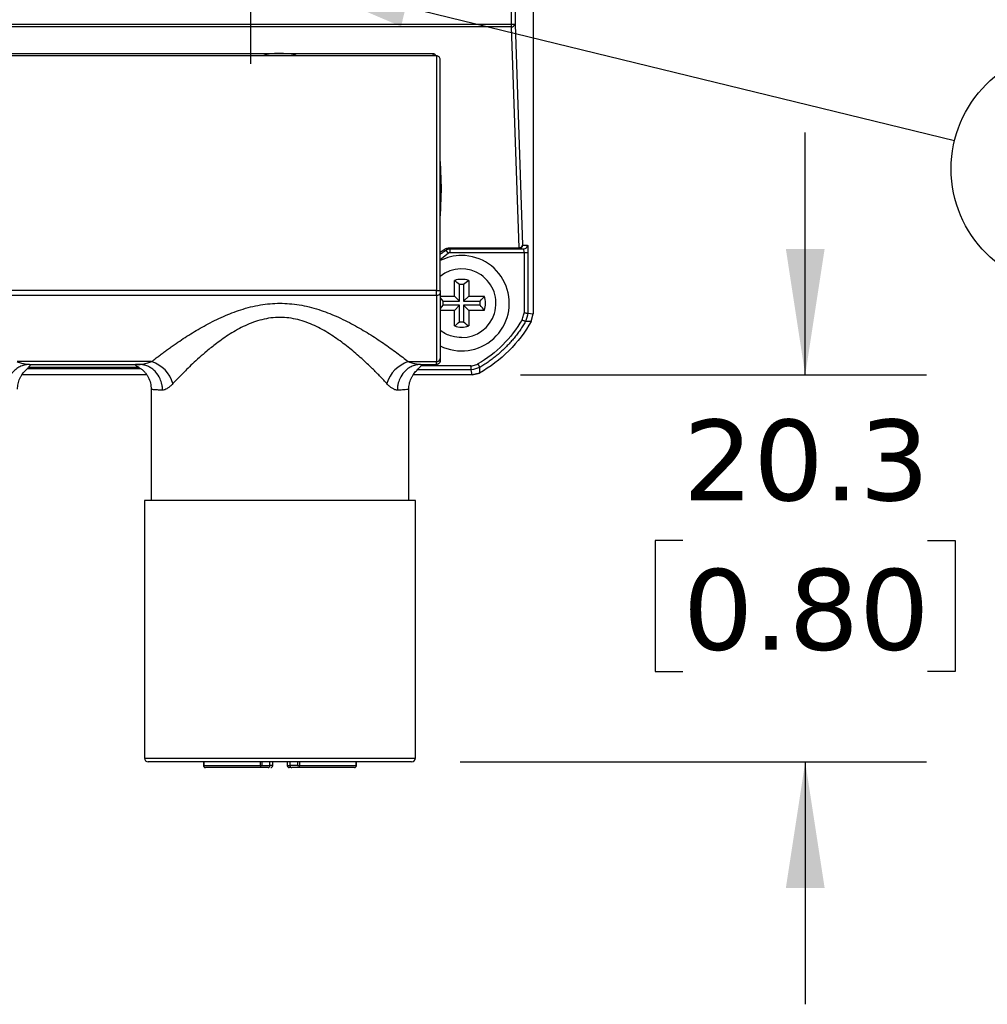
# Model space of a CAD drawing. Header units: millimetres. Extents: x 13 to 546, y 13 to 419.
# Tile 28 of 48: x 431 to 482, y 194 to 245. Entities that reach past the tile are written whole.
import ezdxf

# ---------------------------------------------------------------- set-up
doc = ezdxf.new("R2010")
doc.units = ezdxf.units.MM
doc.header["$LTSCALE"] = 2
doc.linetypes.add('SLD-Center', pattern=[19.05, 15.24, -1.27, 1.27, -1.27])
doc.linetypes.add('SLD-Solid', pattern=[0])
doc.layers.add('CENTER', color=40, linetype='SLD-Center')
doc.layers.add('DIMENSIONS', color=140, linetype='SLD-Solid', lineweight=25)
doc.layers.add('TEXT', color=140, linetype='SLD-Solid', lineweight=25)
doc.styles.add('SLDTEXTSTYLE0', font='VERDANA.TTF')
doc.styles.get("Standard").update_dxf_attribs({"font": 'VERDANA.TTF'})
doc.dimstyles.new('SLDDIMSTYLE1', dxfattribs={"dimtxt": 0.18, "dimasz": 6.604, "dimexe": 0, "dimexo": 0.0625, "dimgap": 0, "dimtad": 0, "dimtih": 1, "dimtoh": 1, "dimdec": 0, "dimrnd": 1e-09, "dimzin": 0, "dimdsep": 46, "dimtxsty": 'Standard', "dimsah": 1, "dimcen": 0.09, "dimadec": 0, "dimazin": 0, "dimtfac": 6.604, "dimtdec": 0, "dimtofl": 0, "dimtmove": 0, "dimatfit": 3, "dimfxl": 0, "dimfrac": 2, "dimtolj": 1, "dimtzin": 0, "dimarcsym": 0})
doc.dimstyles.new('SLDDIMSTYLE3', dxfattribs={"dimtxt": 4.316016, "dimasz": 6.604, "dimexe": 0, "dimexo": 0.0625, "dimgap": 1.079004, "dimtad": 0, "dimtih": 1, "dimtoh": 1, "dimrnd": 1e-09, "dimzin": 12, "dimdsep": 46, "dimtxsty": 'SLDTEXTSTYLE0', "dimsah": 1, "dimcen": 0.09, "dimadec": 0, "dimazin": 3, "dimtfac": 1, "dimtmove": 0, "dimatfit": 0, "dimfxl": 0, "dimfrac": 2, "dimtolj": 1, "dimtzin": 12, "dimarcsym": 0})

# ---------------------------------------------------------------- blocks, each defined once
blk = doc.blocks.new('_D_13')
at = {"layer": 'DIMENSIONS'}
for p, q in [((472.468, 226.764), (472.468, 239.464)), ((457.548, 226.764), (478.818, 226.764)), ((466.055, 218.087), (464.606, 218.087)), ((464.606, 218.087), (464.606, 211.228)), ((478.88, 218.087), (480.33, 218.087)), ((480.33, 218.087), (480.33, 211.228)), ((464.606, 211.228), (466.055, 211.228)), ((480.33, 211.228), (478.88, 211.228)), ((454.384, 206.497), (478.818, 206.497)), ((472.468, 206.497), (472.468, 193.797))]:
    blk.add_line(p, q, dxfattribs=at)
for points in [[(472.468, 226.764), (473.484, 233.368), (471.452, 233.368)], [(472.468, 206.497), (471.452, 199.893), (473.484, 199.893)]]:
    blk.add_solid(points, dxfattribs=at)
at = {"layer": 'DIMENSIONS', "char_height": 4.2333, "attachment_point": 1, "style": 'SLDTEXTSTYLE0'}
for s, insert in [('20.3', (466.055, 224.43)), ('0.80', (466.055, 216.605))]:
    blk.add_mtext(s, dxfattribs=dict(at, insert=insert))
blk = doc.blocks.new('SW_NOTE_0_26')
at = {"layer": 'TEXT', "color": 0}
blk.add_circle((6.068, -1.484), 6.247, dxfattribs=at)
at = {"layer": 'TEXT', "color": 0, "insert": (5.993, 0.621), "char_height": 4.233, "attachment_point": 2, "style": 'SLDTEXTSTYLE0'}
blk.add_mtext('3', dxfattribs=at)
blk = doc.blocks.new('SW_CENTERMARKSYMBOL_5')
at = {"layer": 'CENTER', "color": 0}
for p, q in [((0, 2.54), (0, 4.29)), ((0, 0), (0, 2.54)), ((-2.54, 0), (-4.29, 0)), ((0, 0), (-2.54, 0)), ((0, 0), (0, -2.54)), ((0, 0), (2.54, 0)), ((2.54, 0), (4.29, 0)), ((0, -2.54), (0, -4.29))]:
    blk.add_line(p, q, dxfattribs=at)

msp = doc.modelspace()

# ---------------------------------------------------------------- linework, layer by layer
for p, q in [((458.20885, 281.069667), (458.20885, 229.964641)), ((457.061794, 277.142972), (457.061794, 245.1466)), ((457.261675, 277.142972), (457.261675, 245.1466)), ((412.251116, 245.1466), (457.061794, 245.1466)), ((457.061794, 245.005179), (412.251116, 245.005179)), ((457.061794, 245.1466), (457.261675, 245.1466)), ((457.061794, 245.1466), (457.061794, 245.005179)), ((457.061794, 245.005179), (457.460377, 233.429912)), ((457.261675, 245.1466), (457.660259, 233.571333)), ((453.144236, 243.484282), (416.168636, 243.484282)), ((416.375952, 243.606991), (453.012161, 243.606991)), ((453.144236, 243.484282), (453.144236, 231.193326)), ((453.344236, 231.193326), (453.344236, 243.284587)), ((453.344236, 237.947655), (453.393965, 236.524698)), ((453.393965, 236.524698), (453.344236, 235.101741)), ((453.344236, 233.191879), (453.52886, 233.324422)), ((453.642236, 233.301083), (453.755476, 233.13623)), ((453.868503, 233.429912), (457.460377, 233.429912)), ((453.868578, 233.371333), (457.460376, 233.371333)), ((457.733259, 233.171333), (453.868654, 233.171333)), ((457.460376, 233.371333), (457.719484, 233.371333)), ((457.660259, 233.571333), (457.919367, 233.571333)), ((457.93314, 233.171333), (457.733259, 233.171333)), ((457.733259, 233.171333), (457.733259, 230.018375)), ((457.93314, 233.171333), (457.933139, 230.001795)), ((453.755476, 233.13623), (453.344236, 232.792424)), ((453.344236, 233.088826), (453.372883, 233.114078)), ((454.085599, 230.89862), (454.085599, 231.716044)), ((454.835599, 231.716044), (454.835599, 230.89862)), ((453.144236, 231.193326), (416.168636, 231.193326)), ((453.144236, 230.940253), (453.144236, 231.193326)), ((453.144236, 231.193326), (453.344236, 231.193326)), ((454.353548, 230.630671), (454.353548, 231.499819)), ((454.56765, 231.499819), (454.56765, 230.630671)), ((416.168636, 230.940253), (453.144236, 230.940253)), ((453.144236, 230.940253), (453.144236, 227.463123)), ((453.344236, 230.89862), (454.085599, 230.89862)), ((453.344236, 230.804364), (453.4844, 230.630671)), ((453.4844, 230.630671), (454.353548, 230.630671)), ((454.085599, 230.89862), (454.353548, 230.630671)), ((454.835599, 230.89862), (454.56765, 230.630671)), ((454.56765, 230.630671), (455.436798, 230.630671)), ((454.835599, 230.89862), (455.653023, 230.89862)), ((453.4844, 230.416569), (453.344236, 230.242876)), ((454.085599, 230.14862), (453.344236, 230.14862)), ((454.353548, 230.416569), (453.4844, 230.416569)), ((454.085599, 230.14862), (454.353548, 230.416569)), ((454.085599, 229.331196), (454.085599, 230.14862)), ((454.353548, 229.547421), (454.353548, 230.416569)), ((454.835599, 230.14862), (454.56765, 230.416569)), ((455.436798, 230.416569), (454.56765, 230.416569)), ((454.56765, 230.416569), (454.56765, 229.547421)), ((454.835599, 230.14862), (454.835599, 229.331196)), ((455.653023, 230.14862), (454.835599, 230.14862)), ((458.106066, 229.57248), (457.809727, 229.559973)), ((457.933139, 230.001795), (458.20885, 229.964641)), ((458.106066, 229.57248), (458.20885, 229.964641)), ((438.21876, 227.463123), (431.169324, 227.463123)), ((451.669354, 227.463123), (453.144236, 227.463123)), ((453.144236, 227.317592), (453.144236, 227.463123)), ((437.660155, 227.092804), (431.701408, 227.092804)), ((437.575815, 227.151266), (431.761242, 227.151266)), ((431.839045, 227.317592), (437.549041, 227.317592)), ((454.966771, 227.036662), (452.143973, 227.036661)), ((454.950163, 227.236545), (452.337582, 227.236545)), ((452.339072, 227.317592), (453.144236, 227.317592)), ((455.007783, 226.763573), (454.966771, 227.036662)), ((455.407856, 227.159575), (455.399945, 226.866358)), ((437.974155, 226.763573), (431.420048, 226.763573)), ((455.007783, 226.763573), (451.920072, 226.763573)), ((455.007783, 226.763573), (455.399945, 226.866358)), ((455.399945, 226.866358), (455.007783, 226.763573)), ((438.194057, 226.019368), (438.194057, 220.193859)), ((451.694057, 220.193859), (451.694057, 226.01938)), ((437.844057, 220.193859), (437.844057, 206.697059)), ((444.944057, 220.193859), (437.844057, 220.193859)), ((452.044057, 220.193859), (444.944057, 220.193859)), ((452.044057, 206.697059), (452.044057, 220.193859)), ((437.844057, 206.697059), (444.944057, 206.697059)), ((440.935733, 206.497059), (440.935733, 206.301059)), ((440.948262, 206.497059), (440.948262, 206.301059)), ((443.919728, 206.301059), (443.919728, 206.497059)), ((444.019057, 206.301059), (444.019057, 206.497059)), ((444.419057, 206.301059), (444.419057, 206.497059)), ((444.564057, 206.301059), (444.564057, 206.497059)), ((444.944057, 206.697059), (452.044057, 206.697059)), ((445.324057, 206.497059), (445.324057, 206.301059)), ((445.469057, 206.497059), (445.469057, 206.301059)), ((445.869057, 206.497059), (445.869057, 206.301059)), ((445.968385, 206.497059), (445.968385, 206.301059)), ((448.939851, 206.301059), (448.939851, 206.497059)), ((448.95238, 206.301059), (448.95238, 206.497059)), ((440.935733, 206.301059), (440.948262, 206.301059)), ((440.948262, 206.301059), (443.919728, 206.301059)), ((443.919728, 206.301059), (444.019057, 206.301059)), ((444.019057, 206.201059), (443.978337, 206.201059)), ((444.019057, 206.301059), (444.419057, 206.301059)), ((444.564057, 206.301059), (444.419057, 206.301059)), ((445.324057, 206.301059), (445.469057, 206.301059)), ((445.869057, 206.301059), (445.469057, 206.301059)), ((445.869057, 206.301059), (445.968385, 206.301059)), ((445.909776, 206.201059), (445.869057, 206.201059)), ((445.968385, 206.301059), (448.939851, 206.301059)), ((448.939851, 206.301059), (448.95238, 206.301059))]:
    msp.add_line(p, q)
at = {"flags": 128}
for points in [[(457.460377, 233.429912), (457.460377, 233.416731), (457.460377, 233.405039), (457.460377, 233.394949), (457.460377, 233.386557), (457.460377, 233.379945), (457.460377, 233.375176), (457.460377, 233.372296), (457.460376, 233.371333)], [(453.144236, 230.940253), (453.183254, 230.942198), (453.220773, 230.947959), (453.25535, 230.957313), (453.285658, 230.969902), (453.31053, 230.985242), (453.329012, 231.002744), (453.340393, 231.021733), (453.344236, 231.041482)]]:
    msp.add_lwpolyline(points, dxfattribs=at)
for centre, radius, start, end in [((457.082395, 245.188027), 0.184005, 263.5718495, 346.9889394), ((457.460318, 233.571274), 0.199941, 270.0165995, 0.0168897), ((457.480978, 233.61276), 0.184005, 263.5716089, 346.9888315), ((457.719426, 233.571274), 0.199941, 270.016979, 0.0169689), ((454.460599, 230.52362), 2.5, 243.4257542, 90), ((453.357618, 233.180075), 0.067702, 258.6002676, 304.2841675), ((454.460599, 230.52362), 2.5, 90, 116.5222333), ((454.463701, 230.522077), 1.798459, 269.9011756, 128.4958275), ((454.460599, 230.52362), 1.25, 72.5423969, 107.4576031), ((454.460599, 230.52362), 0.982051, 83.7419002, 96.2580998), ((454.460599, 230.52362), 0.982051, 173.7419002, 186.2580998), ((454.460599, 230.52362), 0.982051, 353.7419002, 6.2580998), ((454.460599, 230.52362), 1.25, 342.5423969, 17.4576031), ((454.460599, 230.52362), 0.982051, 263.7419002, 276.2580998), ((454.460599, 230.52362), 1.25, 252.5423969, 287.4576031), ((437.683511, 225.821331), 1.726839, 16.4527101, 71.9432514), ((452.204603, 225.821331), 1.726839, 108.0567486, 163.5472899), ((453.157783, 227.64976), 0.187128, 265.8487176, 355.1366286), ((438.044057, 206.697059), 0.2, 180, 270), ((451.844057, 206.697059), 0.2, 270, 0), ((441.035733, 206.301059), 0.1, 180, 270), ((441.046721, 206.299517), 0.098471, 179.1029807, 269.0739728), ((444.039028, 206.2776), 0.121584, 168.8756276, 219.0158302), ((444.319057, 206.301059), 0.1, 270, 360), ((444.464057, 206.301059), 0.1, 270, 0), ((445.424057, 206.301059), 0.1, 180, 270), ((445.569057, 206.301059), 0.1, 180, 270), ((445.849086, 206.2776), 0.121584, 320.9841698, 11.1243724), ((448.841392, 206.299517), 0.098471, 270.9260272, 0.8970193), ((448.85238, 206.301059), 0.1, 270, 0)]:
    msp.add_arc(centre, radius, start, end)
for centre, major_axis, ratio, start_param, end_param in [((453.144236, 243.284587), (0.2, 0), 0.998472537, 0, 1.570796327), ((453.393965, 236.383276), (0.200061, 0), 0.706890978, 1.570796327, 1.821997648)]:
    msp.add_ellipse(centre, major_axis=major_axis, ratio=ratio, start_param=start_param, end_param=end_param)
for points, knots in [([(444.938691, 243.603895), (444.815909, 243.601226), (444.563015, 243.595728), (444.278793, 243.572048), (444.124086, 243.514738), (444.092607, 243.493257), (444.087752, 243.485281), (444.087145, 243.484282)], [0, 0, 0, 0, 0.423701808, 0.872702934, 0.967878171, 0.995977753, 1, 1, 1, 1]), ([(445.801198, 243.484282), (445.800896, 243.484794), (445.797142, 243.491159), (445.775198, 243.507806), (445.63033, 243.573037), (445.337386, 243.593907), (445.071434, 243.600569), (444.938691, 243.603895)], [0, 0, 0, 0, 0.0020214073, 0.0251452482, 0.0910729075, 0.5463294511, 1, 1, 1, 1]), ([(452.944175, 243.484282), (452.951603, 243.501563), (452.97188, 243.548738), (452.996537, 243.584395), (453.012161, 243.606991)], [0, 0, 0, 0, 0.366305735, 1, 1, 1, 1]), ([(453.012161, 243.606991), (453.025582, 243.592665), (453.042968, 243.574105), (453.081193, 243.532469), (453.112316, 243.501631), (453.119604, 243.470911), (453.120433, 243.467414)], [0, 0, 0, 0, 0.321933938, 0.417085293, 0.933628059, 1, 1, 1, 1]), ([(453.52886, 233.324422), (453.54545, 233.335155), (453.578057, 233.35625), (453.632273, 233.382395), (453.697728, 233.406581), (453.776618, 233.425923), (453.838042, 233.42859), (453.868503, 233.429912)], [0, 0, 0, 0, 0.177333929, 0.348553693, 0.516059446, 0.760007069, 1, 1, 1, 1]), ([(453.52886, 233.324422), (453.550093, 233.308989), (453.572562, 233.297857), (453.612536, 233.289607), (453.629796, 233.292541), (453.64217, 233.301038)], [0, 0, 0, 0, 0.5, 0.5, 1, 1, 1, 1]), ([(453.868654, 233.171333), (453.855199, 233.170583), (453.828567, 233.169098), (453.789791, 233.157071), (453.766994, 233.143225), (453.755476, 233.13623)], [0, 0, 0, 0, 0.3356450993, 0.6643549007, 1, 1, 1, 1]), ([(453.868654, 233.171333), (453.868641, 233.223693), (453.868628, 233.275731), (453.868603, 233.349779), (453.868591, 233.371333), (453.868578, 233.371333)], [0, 0, 0, 0, 0.5, 0.5, 1, 1, 1, 1]), ([(457.733259, 233.171333), (457.733259, 233.22384), (457.731774, 233.275731), (457.726675, 233.349779), (457.723101, 233.371333), (457.719485, 233.371333)], [0, 0, 0, 0, 0.5, 0.5, 1, 1, 1, 1]), ([(457.919367, 233.571333), (457.920081, 233.57046), (457.921495, 233.56873), (457.923563, 233.554014), (457.925535, 233.530387), (457.927401, 233.496826), (457.929238, 233.453862), (457.930916, 233.394135), (457.932177, 233.324271), (457.933026, 233.247914), (457.933101, 233.197513), (457.93314, 233.171333)], [0, 0, 0, 0, 0.099097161, 0.196216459, 0.293824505, 0.394351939, 0.500028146, 0.619982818, 0.759902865, 0.87528352, 1, 1, 1, 1]), ([(438.21876, 227.463123), (438.272427, 227.505821), (438.380024, 227.591425), (438.550178, 227.723387), (438.727164, 227.85794), (438.911596, 227.99508), (439.103308, 228.134473), (439.302348, 228.275889), (439.678214, 228.536679), (440.251411, 228.913975), (441.07607, 229.39693), (441.950611, 229.835225), (442.902648, 230.206335), (443.897088, 230.458255), (444.93611, 230.55034), (445.975422, 230.461327), (446.968998, 230.211557), (447.921827, 229.842303), (448.797399, 229.404927), (449.62381, 228.922055), (450.253544, 228.508157), (450.72902, 228.175651), (451.065786, 227.930094), (451.381381, 227.691264), (451.573659, 227.538935), (451.669354, 227.463123)], [0, 0, 0, 0, 0.017456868, 0.034998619, 0.052637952, 0.070387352, 0.088259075, 0.106265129, 0.124417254, 0.187479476, 0.24903392, 0.313882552, 0.3742336, 0.438442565, 0.499608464, 0.560545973, 0.624733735, 0.685035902, 0.749883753, 0.811477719, 0.874648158, 0.906550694, 0.938032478, 0.969159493, 1, 1, 1, 1]), ([(450.548471, 226.310413), (450.506422, 226.356042), (450.418861, 226.451058), (450.27531, 226.603224), (450.114911, 226.769443), (449.935917, 226.9501), (449.737242, 227.145017), (449.501839, 227.369797), (449.229705, 227.619622), (448.923232, 227.890216), (448.602818, 228.158202), (448.155131, 228.507406), (447.556452, 228.9286), (446.764348, 229.37111), (445.88999, 229.696762), (445.257068, 229.78086), (444.62499, 229.780601), (443.988784, 229.694634), (443.112524, 229.365885), (442.32076, 228.921277), (441.660691, 228.45737), (441.000036, 227.925574), (440.485205, 227.467508), (440.059481, 227.055203), (439.789193, 226.78513), (439.550179, 226.537724), (439.408104, 226.384329), (439.339642, 226.310413)], [0, 0, 0, 0, 0.017311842, 0.036049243, 0.056214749, 0.077810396, 0.100837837, 0.125298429, 0.156542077, 0.187871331, 0.219047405, 0.250157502, 0.312621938, 0.375238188, 0.43769512, 0.50002664, 0.500253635, 0.563105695, 0.625709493, 0.688299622, 0.750872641, 0.797980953, 0.875467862, 0.909773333, 0.94195924, 0.972032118, 1, 1, 1, 1]), ([(457.629673, 229.648112), (457.34772, 229.172313), (457.012138, 228.736824), (456.234799, 227.959502), (455.794691, 227.618902), (455.319906, 227.33973)], [0, 0, 0, 0, 0.5, 0.5, 1, 1, 1, 1]), ([(458.106066, 229.57248), (457.793205, 229.016641), (457.398182, 228.493267), (456.479158, 227.574242), (455.955784, 227.179219), (455.399945, 226.866358)], [0, 0, 0, 0, 0.5, 0.5, 1, 1, 1, 1]), ([(457.809727, 229.559973), (457.764794, 229.4852), (457.674727, 229.335316), (457.528334, 229.116964), (457.373538, 228.903346), (457.20981, 228.695495), (457.037693, 228.493824), (456.857498, 228.298883), (456.66965, 228.111145), (456.474597, 227.93106), (456.272812, 227.759051), (456.064845, 227.595432), (455.851108, 227.440745), (455.632634, 227.29446), (455.482671, 227.204469), (455.407856, 227.159575)], [0, 0, 0, 0, 0.076225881, 0.152795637, 0.229649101, 0.306724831, 0.383960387, 0.461292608, 0.538657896, 0.615992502, 0.69323282, 0.77031567, 0.847178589, 0.923760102, 1, 1, 1, 1]), ([(457.629673, 229.648112), (457.644545, 229.688309), (457.674244, 229.768582), (457.708885, 229.892382), (457.72513, 229.976355), (457.733259, 230.018375)], [0, 0, 0, 0, 0.333826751, 0.666646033, 1, 1, 1, 1]), ([(457.809703, 229.559989), (457.808773, 229.560435), (457.806864, 229.561351), (457.796047, 229.566636), (457.779029, 229.575004), (457.753427, 229.58767), (457.706441, 229.610241), (457.660213, 229.633046), (457.629673, 229.648112)], [0, 0, 0, 0, 0.118055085, 0.242362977, 0.371045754, 0.501766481, 0.670840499, 1, 1, 1, 1]), ([(457.733259, 230.018375), (457.748775, 230.017081), (457.779026, 230.014558), (457.820926, 230.011248), (457.856652, 230.008415), (457.885405, 230.006085), (457.907057, 230.004246), (457.921776, 230.002916), (457.930701, 230.002039), (457.932347, 230.001875), (457.933139, 230.001795)], [0, 0, 0, 0, 0.151668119, 0.295706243, 0.432117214, 0.560905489, 0.682077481, 0.795642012, 0.901610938, 1, 1, 1, 1]), ([(454.460599, 228.72362), (454.29176, 228.739164), (453.909355, 228.774371), (453.523911, 228.946842), (453.356263, 229.106173), (453.344236, 229.117603)], [0, 0, 0, 0, 0.423250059, 0.958623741, 1, 1, 1, 1]), ([(431.169324, 227.463123), (431.213047, 227.44695), (431.293541, 227.417176), (431.403183, 227.38447), (431.526593, 227.353274), (431.662941, 227.326812), (431.765369, 227.32043), (431.813503, 227.317431)], [0, 0, 0, 0, 0.197839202, 0.36422095, 0.499155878, 0.764644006, 1, 1, 1, 1]), ([(437.574583, 227.317431), (437.605803, 227.319011), (437.670986, 227.322309), (437.776489, 227.337076), (437.896877, 227.361356), (438.04547, 227.400271), (438.15575, 227.44027), (438.21876, 227.463123)], [0, 0, 0, 0, 0.153457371, 0.320393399, 0.500933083, 0.714857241, 1, 1, 1, 1]), ([(451.669354, 227.463123), (451.713077, 227.44695), (451.793571, 227.417176), (451.903212, 227.38447), (452.026622, 227.353274), (452.162969, 227.326812), (452.265397, 227.32043), (452.31353, 227.317431)], [0, 0, 0, 0, 0.197839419, 0.364221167, 0.499155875, 0.764644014, 1, 1, 1, 1]), ([(453.344236, 227.517651), (453.3432, 227.502188), (453.341174, 227.471939), (453.325605, 227.429907), (453.303168, 227.393829), (453.275067, 227.364646), (453.243545, 227.342641), (453.210364, 227.327819), (453.177078, 227.319128), (453.154959, 227.318093), (453.144236, 227.317592)], [0, 0, 0, 0, 0.147551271, 0.288663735, 0.423334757, 0.551562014, 0.673343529, 0.788677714, 0.897563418, 1, 1, 1, 1]), ([(431.813502, 227.317435), (431.778133, 227.315985), (431.705904, 227.313025), (431.596357, 227.295038), (431.484511, 227.265796), (431.371872, 227.223394), (431.260184, 227.167482), (431.151406, 227.097739), (431.047583, 227.014325), (430.88684, 226.85428), (430.726617, 226.609346), (430.629125, 226.310045), (430.599322, 226.104633), (430.597189, 226.002084), (430.596466, 225.967336)], [0, 0, 0, 0, 0.055429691, 0.113195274, 0.173203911, 0.235315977, 0.299342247, 0.365043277, 0.432131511, 0.500276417, 0.704384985, 0.853583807, 0.950389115, 1, 1, 1, 1]), ([(431.193997, 226.019365), (431.199375, 226.114116), (431.207507, 226.257404), (431.260395, 226.446768), (431.316079, 226.587391), (431.387795, 226.720655), (431.504368, 226.890899), (431.655088, 227.052262), (431.797125, 227.183193), (431.871516, 227.266864), (431.861098, 227.308709), (431.774253, 227.310488), (431.735738, 227.311278)], [0, 0, 0, 0, 0.068886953, 0.104174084, 0.140341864, 0.178993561, 0.222907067, 0.333607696, 0.477063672, 0.649595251, 0.844599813, 1, 1, 1, 1]), ([(431.813503, 227.317431), (431.817359, 227.317476), (431.825602, 227.317571), (431.834375, 227.317584), (431.839045, 227.317592)], [0, 0, 0, 0, 0.467839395, 1, 1, 1, 1]), ([(437.63651, 227.314054), (437.561037, 227.315499), (437.399884, 227.318584), (437.350298, 227.30189), (437.38451, 227.268135), (437.443287, 227.232698), (437.526787, 227.184212), (437.629313, 227.118519), (437.74342, 227.030919), (437.857622, 226.920828), (437.961647, 226.791179), (438.077591, 226.598486), (438.175081, 226.333585), (438.187705, 226.124917), (438.194091, 226.019365)], [0, 0, 0, 0, 0.18656157, 0.398355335, 0.491226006, 0.573040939, 0.642479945, 0.698967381, 0.744534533, 0.783148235, 0.81859161, 0.853581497, 0.925935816, 1, 1, 1, 1]), ([(437.549041, 227.317592), (437.55371, 227.317584), (437.562484, 227.317571), (437.570727, 227.317476), (437.574583, 227.317431)], [0, 0, 0, 0, 0.532133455, 1, 1, 1, 1]), ([(438.79162, 225.967336), (438.790894, 226.002158), (438.788754, 226.104812), (438.758904, 226.310296), (438.661345, 226.609536), (438.48599, 226.877641), (438.281993, 227.068204), (438.1087, 227.182215), (437.928929, 227.26037), (437.750215, 227.307222), (437.631889, 227.314103), (437.574583, 227.317435)], [0, 0, 0, 0, 0.049732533, 0.146610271, 0.295824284, 0.499880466, 0.608368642, 0.713658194, 0.814558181, 0.910190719, 1, 1, 1, 1]), ([(452.31353, 227.317435), (452.27816, 227.315985), (452.205931, 227.313025), (452.096384, 227.295038), (451.984538, 227.265796), (451.8719, 227.223394), (451.760211, 227.167482), (451.651433, 227.097739), (451.54761, 227.014325), (451.386867, 226.85428), (451.226645, 226.609347), (451.129152, 226.310047), (451.099349, 226.104634), (451.097216, 226.002084), (451.096493, 225.967336)], [0, 0, 0, 0, 0.0554296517, 0.1131952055, 0.1732038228, 0.2353158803, 0.2993421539, 0.3650432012, 0.4321314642, 0.5002764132, 0.704384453, 0.8535831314, 0.950388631, 1, 1, 1, 1]), ([(451.694022, 226.019365), (451.6994, 226.114116), (451.707532, 226.257404), (451.760419, 226.446768), (451.816104, 226.587391), (451.887819, 226.720655), (452.004392, 226.890898), (452.155112, 227.052262), (452.297149, 227.183193), (452.371541, 227.266864), (452.361124, 227.308709), (452.27428, 227.310488), (452.235765, 227.311278)], [0, 0, 0, 0, 0.068886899, 0.104174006, 0.140341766, 0.17899345, 0.222906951, 0.333607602, 0.477063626, 0.649595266, 0.844599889, 1, 1, 1, 1]), ([(452.31353, 227.317431), (452.317386, 227.317476), (452.325629, 227.317571), (452.334403, 227.317584), (452.339072, 227.317592)], [0, 0, 0, 0, 0.4678395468, 1, 1, 1, 1]), ([(454.950163, 227.236545), (454.992115, 227.244664), (455.075953, 227.26089), (455.199573, 227.295395), (455.279756, 227.324937), (455.319906, 227.33973)], [0, 0, 0, 0, 0.3333590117, 0.6661872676, 1, 1, 1, 1]), ([(454.966771, 227.036662), (454.96664, 227.037941), (454.966365, 227.040627), (454.96483, 227.056747), (454.962497, 227.083987), (454.959249, 227.124163), (454.955157, 227.17636), (454.951866, 227.216022), (454.950163, 227.236545)], [0, 0, 0, 0, 0.132905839, 0.279291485, 0.439182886, 0.612594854, 0.799533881, 1, 1, 1, 1]), ([(455.319906, 227.33973), (455.326521, 227.326196), (455.338905, 227.300857), (455.35522, 227.267673), (455.367364, 227.242754), (455.375453, 227.225947), (455.388008, 227.199893), (455.403235, 227.169228), (455.406351, 227.16272), (455.407856, 227.159575)], [0, 0, 0, 0, 0.146895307, 0.275022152, 0.378576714, 0.454363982, 0.501081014, 0.758852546, 1, 1, 1, 1]), ([(438.79162, 225.967336), (438.720436, 225.970512), (438.557536, 225.977779), (438.386504, 225.988752), (438.264321, 226.000331), (438.199383, 226.010243), (438.201808, 226.016765), (438.202776, 226.019368)], [0, 0, 0, 0, 0.191641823, 0.43855976, 0.633933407, 0.853877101, 1, 1, 1, 1]), ([(439.339642, 226.310413), (439.315605, 226.284977), (439.267864, 226.234459), (439.196468, 226.16893), (439.126177, 226.1118), (439.048086, 226.057362), (438.963689, 226.010723), (438.874394, 225.976715), (438.819101, 225.97045), (438.79162, 225.967336)], [0, 0, 0, 0, 0.126621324, 0.251482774, 0.37503846, 0.497756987, 0.668162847, 0.835073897, 1, 1, 1, 1]), ([(451.096493, 225.967336), (451.080162, 225.968751), (451.047412, 225.971587), (450.99597, 225.984652), (450.942771, 226.004169), (450.887655, 226.030739), (450.80464, 226.079708), (450.690984, 226.163985), (450.596325, 226.261245), (450.548471, 226.310413)], [0, 0, 0, 0, 0.098757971, 0.198050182, 0.298211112, 0.399566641, 0.502431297, 0.7484616, 1, 1, 1, 1]), ([(451.678604, 226.01938), (451.677182, 226.014764), (451.674102, 226.004764), (451.52784, 225.9906), (451.331003, 225.977778), (451.167805, 225.970512), (451.096493, 225.967336)], [0, 0, 0, 0, 0.25914344, 0.561369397, 0.808332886, 1, 1, 1, 1]), ([(451.844057, 206.497059), (451.844057, 206.497059), (451.117058, 206.497059), (448.529129, 206.497059), (446.773999, 206.497059), (443.114115, 206.497059), (441.358984, 206.497059), (438.771055, 206.497059), (438.044057, 206.497059), (438.044057, 206.497059)], [0, 0, 0, 0, 0.25, 0.25, 0.5, 0.5, 0.75, 0.75, 1, 1, 1, 1]), ([(444.319057, 206.201059), (444.319057, 206.201059), (444.2762, 206.201059), (444.129748, 206.201059), (444.034343, 206.201059), (443.94456, 206.201059)], [0, 0, 0, 0, 0.5, 0.5, 1, 1, 1, 1]), ([(445.492192, 206.201059), (445.476929, 206.201059), (445.422273, 206.201059), (445.415432, 206.201059), (445.410502, 206.201059)], [0, 0, 0, 0, 0.279241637, 1, 1, 1, 1]), ([(445.943553, 206.201059), (445.914453, 206.201059), (445.86056, 206.201059), (445.782963, 206.201059), (445.716166, 206.201059), (445.660593, 206.201059), (445.617948, 206.201059), (445.588848, 206.201059), (445.571692, 206.201059), (445.569981, 206.201059), (445.569057, 206.201059)], [0, 0, 0, 0, 0.153330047, 0.283960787, 0.396953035, 0.5, 0.603046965, 0.716039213, 0.846669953, 1, 1, 1, 1])]:
    msp.add_open_spline(points, degree=3, knots=knots)
for points in [[(453.395754, 233.124136), (453.476658, 233.184798), (453.558821, 233.243782), (453.64217, 233.301038)], [(453.64217, 233.301038), (453.708589, 233.34664), (453.788057, 233.371299), (453.868578, 233.371333)], [(453.868503, 233.429912), (453.868528, 233.392888), (453.868553, 233.371333), (453.868578, 233.371333)], [(454.353548, 231.499819), (454.264643, 231.579507), (454.175255, 231.650254), (454.085599, 231.716044)], [(454.835599, 231.716044), (454.745943, 231.650254), (454.656555, 231.579507), (454.56765, 231.499819)], [(453.344236, 231.193326), (453.344236, 231.139943), (453.344236, 231.087522), (453.344236, 231.041482)], [(453.344236, 231.041482), (453.344236, 229.646494), (453.344236, 228.475797), (453.344236, 227.633895)], [(455.436798, 230.630671), (455.516486, 230.719576), (455.587233, 230.808964), (455.653023, 230.89862)], [(455.653023, 230.14862), (455.587233, 230.238276), (455.516486, 230.327664), (455.436798, 230.416569)], [(454.085599, 229.331196), (454.175255, 229.396986), (454.264643, 229.467733), (454.353548, 229.547421)], [(454.56765, 229.547421), (454.656555, 229.467733), (454.745943, 229.396986), (454.835599, 229.331196)], [(457.933139, 230.001795), (457.908786, 229.851988), (457.866153, 229.699875), (457.809728, 229.559976)], [(453.344236, 227.633895), (453.344236, 227.563205), (453.344236, 227.5232), (453.344236, 227.517651)], [(455.407856, 227.159575), (455.268093, 227.103453), (455.116295, 227.061016), (454.966771, 227.036662)], [(443.94456, 206.201059), (442.521553, 206.201059), (441.40992, 206.201059), (441.04513, 206.201059)], [(448.842984, 206.201059), (448.478193, 206.201059), (447.36656, 206.201059), (445.943553, 206.201059)]]:
    msp.add_open_spline(points, degree=3)

# ---------------------------------------------------------------- block references
at = {"layer": 'CENTER'}
msp.add_blockref('SW_CENTERMARKSYMBOL_5', (443.406455, 247.355179), dxfattribs=at)
at = {"layer": 'TEXT'}
msp.add_blockref('SW_NOTE_0_26', (480.291729, 239.046014), dxfattribs=at)

# ---------------------------------------------------------------- dimensions: what is measured, and where the dimension line sits
at = {"layer": 'DIMENSIONS'}
dim = msp.add_linear_dim(base=(472.467625, 226.763573), p1=(451.844057, 206.497059), p2=(455.007783, 226.763573), angle=90, dimstyle='SLDDIMSTYLE3', dxfattribs=at)
dim.commit()
dim.dimension.update_dxf_attribs({"geometry": '_D_13', "text_midpoint": (472.467625, 218.087315), "dimtype": 160})

# ---------------------------------------------------------------- leaders
at = {"layer": 'TEXT'}
msp.add_leader([(445.132265, 247.645144), (480.291729, 239.046014)], dimstyle='SLDDIMSTYLE1', dxfattribs=at)

doc.saveas('drawing.dxf')
